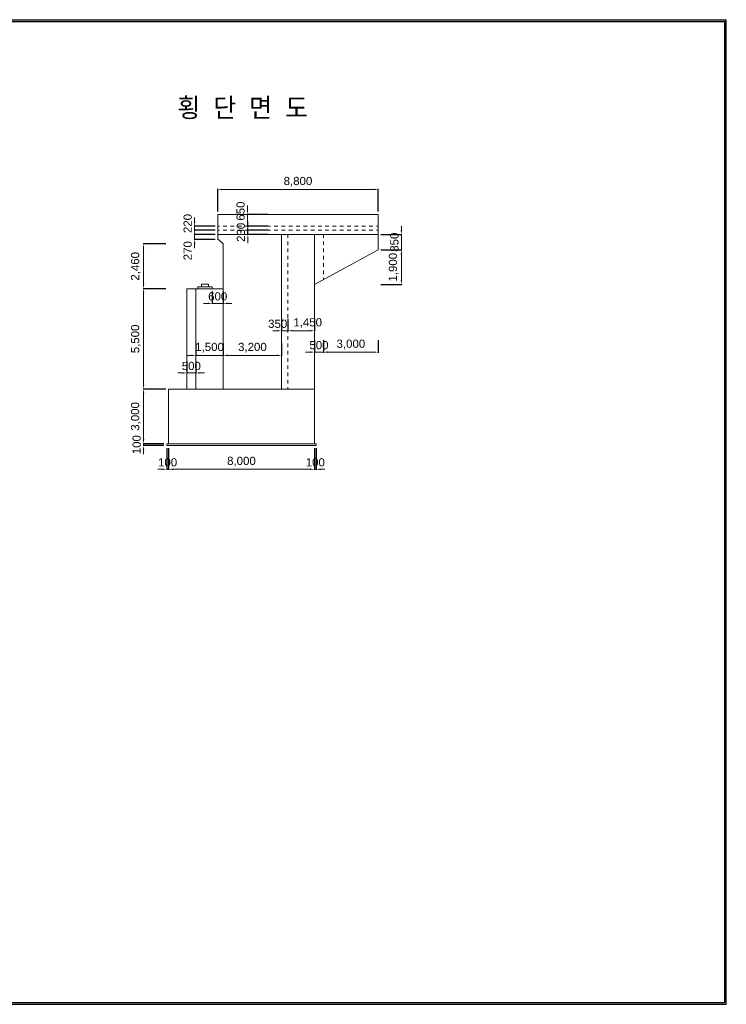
# Model space of a CAD drawing. Header units: metres. Extents: x -5059821 to -4982321, y -15782685 to -15728685.
# Tile 3 of 3: x -5021071 to -4982321, y -15782685 to -15728685. Entities that reach past the tile are written whole.
import ezdxf
from ezdxf.enums import TextEntityAlignment as Align

# ---------------------------------------------------------------- set-up
doc = ezdxf.new("R2010")
doc.units = ezdxf.units.M
doc.header["$MEASUREMENT"] = 0
doc.layers.get('Defpoints').update_dxf_attribs({"lineweight": 0})
for name, color, linetype, lineweight in [('A-DIM01', 1, 'Continuous', 0), ('Concrete', 4, 'Continuous', 0), ('Shoe', 5, 'Continuous', 0), ('Text', 3, 'Continuous', 0)]:
    doc.layers.add(name, color=color, linetype=linetype, lineweight=lineweight)
doc.styles.get("Standard").update_dxf_attribs({"font": 'txt', "height": 5})
doc.styles.add('style2', font='arial.ttf')
doc.styles.add('돋움', font='txt')
doc.dimstyles.new('DIM01', dxfattribs={"dimtxt": 3.5, "dimasz": 0.8, "dimexe": 2, "dimexo": 10, "dimgap": 1.25, "dimtad": 1, "dimdec": 0, "dimzin": 0, "dimtxsty": '돋움', "dimcen": 0.09, "dimclrd": 1, "dimclre": 1, "dimclrt": 256, "dimadec": 0, "dimazin": 0, "dimtfac": 0.072, "dimtdec": 0, "dimtix": 1, "dimtmove": 2, "dimatfit": 3, "dimfxl": 1, "dimtolj": 1, "dimtzin": 0, "dimlwd": -1, "dimarcsym": 0})

# ---------------------------------------------------------------- blocks, each defined once
blk = doc.blocks.new('*D121')
at = {"layer": 'A-DIM01', "color": 1}
for p, q in [((-5000141, -15740222), (-5000141, -15739982)), ((-5000141, -15741312), (-5000141, -15740462)), ((-5000141, -15741552), (-5000141, -15741792))]:
    blk.add_line(p, q, dxfattribs=at)
at = {"layer": 'A-DIM01', "color": 1, "lineweight": -2}
for p, q in [((-5001260, -15740462), (-5000111, -15740462)), ((-5001260, -15741312), (-5000111, -15741312))]:
    blk.add_line(p, q, dxfattribs=at)
at = {"layer": 'A-DIM01', "color": 1}
for points in [[(-5000181, -15740222), (-5000101, -15740222), (-5000141, -15740462)], [(-5000181, -15741552), (-5000101, -15741552), (-5000141, -15741312)]]:
    blk.add_solid(points, dxfattribs=at)
at = {"layer": 'Defpoints', "color": 0}
for p in [(-5001410, -15740462), (-5000141, -15740462), (-5001410, -15741312)]:
    blk.add_point(p, dxfattribs=at)
at = {"layer": 'A-DIM01', "color": 7, "insert": (-5000521, -15740887), "char_height": 450, "attachment_point": 5, "rotation": 90, "style": 'style2'}
blk.add_mtext('\\A1;850', dxfattribs=at)
blk = doc.blocks.new('*D123')
at = {"layer": 'A-DIM01', "color": 1, "lineweight": -2}
for p, q in [((-5001260, -15741312), (-5000111, -15741312)), ((-5001260, -15743212), (-5000111, -15743212))]:
    blk.add_line(p, q, dxfattribs=at)
at = {"layer": 'A-DIM01', "color": 1}
blk.add_line((-5000141, -15742972), (-5000141, -15741552), dxfattribs=at)
for points in [[(-5000181, -15741552), (-5000101, -15741552), (-5000141, -15741312)], [(-5000181, -15742972), (-5000101, -15742972), (-5000141, -15743212)]]:
    blk.add_solid(points, dxfattribs=at)
at = {"layer": 'Defpoints', "color": 0}
for p in [(-5001410, -15741312), (-5000141, -15741312), (-5001410, -15743212)]:
    blk.add_point(p, dxfattribs=at)
at = {"layer": 'A-DIM01', "color": 7, "insert": (-5000562, -15742262), "char_height": 450, "attachment_point": 5, "rotation": 90, "style": 'style2'}
blk.add_mtext('\\A1;1,900', dxfattribs=at)
blk = doc.blocks.new('*D125')
at = {"layer": 'A-DIM01', "color": 1, "lineweight": -2}
for p, q in [((-5013010, -15752192), (-5013010, -15753372)), ((-5012910, -15752192), (-5012910, -15753372))]:
    blk.add_line(p, q, dxfattribs=at)
at = {"layer": 'A-DIM01', "color": 1}
for p, q in [((-5013250, -15753342), (-5013490, -15753342)), ((-5013010, -15753342), (-5012910, -15753342)), ((-5012670, -15753342), (-5012430, -15753342))]:
    blk.add_line(p, q, dxfattribs=at)
for points in [[(-5013250, -15753302), (-5013250, -15753382), (-5013010, -15753342)], [(-5012670, -15753302), (-5012670, -15753382), (-5012910, -15753342)]]:
    blk.add_solid(points, dxfattribs=at)
at = {"layer": 'Defpoints', "color": 0}
for p in [(-5013010, -15752042), (-5012910, -15752042), (-5012910, -15753342)]:
    blk.add_point(p, dxfattribs=at)
at = {"layer": 'A-DIM01', "color": 7, "insert": (-5012960, -15752963), "char_height": 450, "attachment_point": 5, "style": 'style2'}
blk.add_mtext('\\A1;100', dxfattribs=at)
blk = doc.blocks.new('*D127')
at = {"layer": 'A-DIM01', "color": 1, "lineweight": -2}
for p, q in [((-5004910, -15752192), (-5004910, -15753372)), ((-5004810, -15752192), (-5004810, -15753372))]:
    blk.add_line(p, q, dxfattribs=at)
at = {"layer": 'A-DIM01', "color": 1}
for p, q in [((-5005150, -15753342), (-5005390, -15753342)), ((-5004910, -15753342), (-5004810, -15753342)), ((-5004570, -15753342), (-5004330, -15753342))]:
    blk.add_line(p, q, dxfattribs=at)
for points in [[(-5005150, -15753302), (-5005150, -15753382), (-5004910, -15753342)], [(-5004570, -15753302), (-5004570, -15753382), (-5004810, -15753342)]]:
    blk.add_solid(points, dxfattribs=at)
at = {"layer": 'Defpoints', "color": 0}
for p in [(-5004910, -15752042), (-5004810, -15752042), (-5004810, -15753342)]:
    blk.add_point(p, dxfattribs=at)
at = {"layer": 'A-DIM01', "color": 7, "insert": (-5004860, -15752963), "char_height": 450, "attachment_point": 5, "style": 'style2'}
blk.add_mtext('\\A1;100', dxfattribs=at)
blk = doc.blocks.new('*D129')
at = {"layer": 'A-DIM01', "color": 1, "lineweight": -2}
for p, q in [((-5012910, -15752192), (-5012910, -15753372)), ((-5004910, -15752192), (-5004910, -15753372))]:
    blk.add_line(p, q, dxfattribs=at)
at = {"layer": 'A-DIM01', "color": 1}
blk.add_line((-5012670, -15753342), (-5005150, -15753342), dxfattribs=at)
for points in [[(-5012670, -15753302), (-5012670, -15753382), (-5012910, -15753342)], [(-5005150, -15753302), (-5005150, -15753382), (-5004910, -15753342)]]:
    blk.add_solid(points, dxfattribs=at)
at = {"layer": 'Defpoints', "color": 0}
for p in [(-5012910, -15752042), (-5004910, -15752042), (-5004910, -15753342)]:
    blk.add_point(p, dxfattribs=at)
at = {"layer": 'A-DIM01', "color": 7, "insert": (-5008910, -15752922), "char_height": 450, "attachment_point": 5, "style": 'style2'}
blk.add_mtext('\\A1;8,000', dxfattribs=at)
blk = doc.blocks.new('*D131')
at = {"layer": 'A-DIM01', "color": 1}
for p, q in [((-5014278, -15751702), (-5014278, -15751462)), ((-5014278, -15751942), (-5014278, -15752042)), ((-5014278, -15752282), (-5014278, -15752522))]:
    blk.add_line(p, q, dxfattribs=at)
at = {"layer": 'A-DIM01', "color": 1, "lineweight": -2}
for p, q in [((-5013160, -15751942), (-5014308, -15751942)), ((-5013160, -15752042), (-5014308, -15752042))]:
    blk.add_line(p, q, dxfattribs=at)
at = {"layer": 'A-DIM01', "color": 1}
for points in [[(-5014318, -15751702), (-5014238, -15751702), (-5014278, -15751942)], [(-5014318, -15752282), (-5014238, -15752282), (-5014278, -15752042)]]:
    blk.add_solid(points, dxfattribs=at)
at = {"layer": 'Defpoints', "color": 0}
for p in [(-5014278, -15752042), (-5013010, -15751942), (-5013010, -15752042)]:
    blk.add_point(p, dxfattribs=at)
at = {"layer": 'A-DIM01', "color": 7, "insert": (-5014658, -15751992), "char_height": 450, "attachment_point": 5, "rotation": 90, "style": 'style2'}
blk.add_mtext('\\A1;100', dxfattribs=at)
blk = doc.blocks.new('*D133')
at = {"layer": 'A-DIM01', "color": 1, "lineweight": -2}
for p, q in [((-5013060, -15748942), (-5014308, -15748942)), ((-5013160, -15751942), (-5014308, -15751942))]:
    blk.add_line(p, q, dxfattribs=at)
at = {"layer": 'A-DIM01', "color": 1}
blk.add_line((-5014278, -15749182), (-5014278, -15751702), dxfattribs=at)
for points in [[(-5014318, -15749182), (-5014238, -15749182), (-5014278, -15748942)], [(-5014318, -15751702), (-5014238, -15751702), (-5014278, -15751942)]]:
    blk.add_solid(points, dxfattribs=at)
at = {"layer": 'Defpoints', "color": 0}
for p in [(-5012910, -15748942), (-5014278, -15751942), (-5013010, -15751942)]:
    blk.add_point(p, dxfattribs=at)
at = {"layer": 'A-DIM01', "color": 7, "insert": (-5014699, -15750442), "char_height": 450, "attachment_point": 5, "rotation": 90, "style": 'style2'}
blk.add_mtext('\\A1;3,000', dxfattribs=at)
blk = doc.blocks.new('*D135')
at = {"layer": 'A-DIM01', "color": 1, "lineweight": -2}
for p, q in [((-5013060, -15743442), (-5014308, -15743442)), ((-5013060, -15748942), (-5014308, -15748942))]:
    blk.add_line(p, q, dxfattribs=at)
at = {"layer": 'A-DIM01', "color": 1}
blk.add_line((-5014278, -15743682), (-5014278, -15748702), dxfattribs=at)
for points in [[(-5014318, -15743682), (-5014238, -15743682), (-5014278, -15743442)], [(-5014318, -15748702), (-5014238, -15748702), (-5014278, -15748942)]]:
    blk.add_solid(points, dxfattribs=at)
at = {"layer": 'Defpoints', "color": 0}
for p in [(-5012910, -15743442), (-5014278, -15748942), (-5012910, -15748942)]:
    blk.add_point(p, dxfattribs=at)
at = {"layer": 'A-DIM01', "color": 7, "insert": (-5014699, -15746192), "char_height": 450, "attachment_point": 5, "rotation": 90, "style": 'style2'}
blk.add_mtext('\\A1;5,500', dxfattribs=at)
blk = doc.blocks.new('*D137')
at = {"layer": 'A-DIM01', "color": 1, "lineweight": -2}
for p, q in [((-5013060, -15740982), (-5014308, -15740982)), ((-5013060, -15743442), (-5014308, -15743442))]:
    blk.add_line(p, q, dxfattribs=at)
at = {"layer": 'A-DIM01', "color": 1}
blk.add_line((-5014278, -15741222), (-5014278, -15743202), dxfattribs=at)
for points in [[(-5014318, -15741222), (-5014238, -15741222), (-5014278, -15740982)], [(-5014318, -15743202), (-5014238, -15743202), (-5014278, -15743442)]]:
    blk.add_solid(points, dxfattribs=at)
at = {"layer": 'Defpoints', "color": 0}
for p in [(-5012910, -15740982), (-5014278, -15743442), (-5012910, -15743442)]:
    blk.add_point(p, dxfattribs=at)
at = {"layer": 'A-DIM01', "color": 7, "insert": (-5014699, -15742212), "char_height": 450, "attachment_point": 5, "rotation": 90, "style": 'style2'}
blk.add_mtext('\\A1;2,460', dxfattribs=at)
blk = doc.blocks.new('*D139')
at = {"layer": 'A-DIM01', "color": 1}
for p, q in [((-5011478, -15740222), (-5011478, -15739982)), ((-5011478, -15740462), (-5011478, -15740732)), ((-5011478, -15740972), (-5011478, -15741212))]:
    blk.add_line(p, q, dxfattribs=at)
at = {"layer": 'A-DIM01', "color": 1, "lineweight": -2}
for p, q in [((-5010360, -15740462), (-5011508, -15740462)), ((-5010360, -15740732), (-5011508, -15740732))]:
    blk.add_line(p, q, dxfattribs=at)
at = {"layer": 'A-DIM01', "color": 1}
for points in [[(-5011518, -15740222), (-5011438, -15740222), (-5011478, -15740462)], [(-5011518, -15740972), (-5011438, -15740972), (-5011478, -15740732)]]:
    blk.add_solid(points, dxfattribs=at)
at = {"layer": 'Defpoints', "color": 0}
for p in [(-5011478, -15740732), (-5010210, -15740462), (-5010210, -15740732)]:
    blk.add_point(p, dxfattribs=at)
at = {"layer": 'A-DIM01', "color": 7, "insert": (-5011858, -15741354), "char_height": 450, "attachment_point": 5, "rotation": 90, "style": 'style2'}
blk.add_mtext('\\A1;270', dxfattribs=at)
blk = doc.blocks.new('*D141')
at = {"layer": 'A-DIM01', "color": 1}
for p, q in [((-5008559, -15739992), (-5008559, -15739752)), ((-5008559, -15740232), (-5008559, -15740462)), ((-5008559, -15740702), (-5008559, -15740942))]:
    blk.add_line(p, q, dxfattribs=at)
at = {"layer": 'A-DIM01', "color": 1, "lineweight": -2}
for p, q in [((-5007441, -15740232), (-5008589, -15740232)), ((-5007441, -15740462), (-5008589, -15740462))]:
    blk.add_line(p, q, dxfattribs=at)
at = {"layer": 'A-DIM01', "color": 1}
for points in [[(-5008599, -15739992), (-5008519, -15739992), (-5008559, -15740232)], [(-5008599, -15740702), (-5008519, -15740702), (-5008559, -15740462)]]:
    blk.add_solid(points, dxfattribs=at)
at = {"layer": 'Defpoints', "color": 0}
for p in [(-5007291, -15740232), (-5008559, -15740462), (-5007291, -15740462)]:
    blk.add_point(p, dxfattribs=at)
at = {"layer": 'A-DIM01', "color": 7, "insert": (-5008939, -15740347), "char_height": 450, "attachment_point": 5, "rotation": 90, "style": 'style2'}
blk.add_mtext('\\A1;230', dxfattribs=at)
blk = doc.blocks.new('*D143')
at = {"layer": 'A-DIM01', "color": 1}
for p, q in [((-5011478, -15739772), (-5011478, -15739532)), ((-5011478, -15740012), (-5011478, -15740232)), ((-5011478, -15740472), (-5011478, -15740712))]:
    blk.add_line(p, q, dxfattribs=at)
at = {"layer": 'A-DIM01', "color": 1, "lineweight": -2}
for p, q in [((-5010360, -15740012), (-5011508, -15740012)), ((-5010360, -15740232), (-5011508, -15740232))]:
    blk.add_line(p, q, dxfattribs=at)
at = {"layer": 'A-DIM01', "color": 1}
for points in [[(-5011518, -15739772), (-5011438, -15739772), (-5011478, -15740012)], [(-5011518, -15740472), (-5011438, -15740472), (-5011478, -15740232)]]:
    blk.add_solid(points, dxfattribs=at)
at = {"layer": 'Defpoints', "color": 0}
for p in [(-5011478, -15740232), (-5010210, -15740012), (-5010210, -15740232)]:
    blk.add_point(p, dxfattribs=at)
at = {"layer": 'A-DIM01', "color": 7, "insert": (-5011858, -15739863), "char_height": 450, "attachment_point": 5, "rotation": 90, "style": 'style2'}
blk.add_mtext('\\A1;220', dxfattribs=at)
blk = doc.blocks.new('*D145')
at = {"layer": 'A-DIM01', "color": 1, "lineweight": -2}
for p, q in [((-5007460, -15739362), (-5008608, -15739362)), ((-5007460, -15740012), (-5008608, -15740012))]:
    blk.add_line(p, q, dxfattribs=at)
at = {"layer": 'A-DIM01', "color": 1}
for p, q in [((-5008578, -15739122), (-5008578, -15738882)), ((-5008578, -15739362), (-5008578, -15740012)), ((-5008578, -15740252), (-5008578, -15740492))]:
    blk.add_line(p, q, dxfattribs=at)
for points in [[(-5008618, -15739122), (-5008538, -15739122), (-5008578, -15739362)], [(-5008618, -15740252), (-5008538, -15740252), (-5008578, -15740012)]]:
    blk.add_solid(points, dxfattribs=at)
at = {"layer": 'Defpoints', "color": 0}
for p in [(-5007310, -15739362), (-5008578, -15740012), (-5007310, -15740012)]:
    blk.add_point(p, dxfattribs=at)
at = {"layer": 'A-DIM01', "color": 7, "insert": (-5008958, -15739182), "char_height": 450, "attachment_point": 5, "rotation": 90, "style": 'style2'}
blk.add_mtext('\\A1;650', dxfattribs=at)
blk = doc.blocks.new('*D147')
at = {"layer": 'A-DIM01', "color": 1, "lineweight": -2}
for p, q in [((-5011910, -15747408), (-5011910, -15748088)), ((-5011410, -15747407), (-5011410, -15748088))]:
    blk.add_line(p, q, dxfattribs=at)
at = {"layer": 'A-DIM01', "color": 1}
for p, q in [((-5012150, -15748058), (-5012390, -15748058)), ((-5011910, -15748058), (-5011410, -15748058)), ((-5011170, -15748058), (-5010930, -15748058))]:
    blk.add_line(p, q, dxfattribs=at)
for points in [[(-5012150, -15748018), (-5012150, -15748098), (-5011910, -15748058)], [(-5011170, -15748018), (-5011170, -15748098), (-5011410, -15748058)]]:
    blk.add_solid(points, dxfattribs=at)
at = {"layer": 'Defpoints', "color": 0}
for p in [(-5011910, -15747258), (-5011410, -15747257), (-5011410, -15748058)]:
    blk.add_point(p, dxfattribs=at)
at = {"layer": 'A-DIM01', "color": 7, "insert": (-5011660, -15747678), "char_height": 450, "attachment_point": 5, "style": 'style2'}
blk.add_mtext('\\A1;500', dxfattribs=at)
blk = doc.blocks.new('*D149')
at = {"layer": 'A-DIM01', "color": 1, "lineweight": -2}
for p, q in [((-5011410, -15746444), (-5011410, -15747124)), ((-5009910, -15746444), (-5009910, -15747124))]:
    blk.add_line(p, q, dxfattribs=at)
at = {"layer": 'A-DIM01', "color": 1}
for p, q in [((-5011650, -15747094), (-5011890, -15747094)), ((-5011410, -15747094), (-5009910, -15747094)), ((-5009670, -15747094), (-5009430, -15747094))]:
    blk.add_line(p, q, dxfattribs=at)
for points in [[(-5011650, -15747054), (-5011650, -15747134), (-5011410, -15747094)], [(-5009670, -15747054), (-5009670, -15747134), (-5009910, -15747094)]]:
    blk.add_solid(points, dxfattribs=at)
at = {"layer": 'Defpoints', "color": 0}
for p in [(-5011410, -15746294), (-5009910, -15746294), (-5009910, -15747094)]:
    blk.add_point(p, dxfattribs=at)
at = {"layer": 'A-DIM01', "color": 7, "insert": (-5010660, -15746674), "char_height": 450, "attachment_point": 5, "style": 'style2'}
blk.add_mtext('\\A1;1,500', dxfattribs=at)
blk = doc.blocks.new('*D151')
at = {"layer": 'A-DIM01', "color": 1, "lineweight": -2}
for p, q in [((-5009910, -15746444), (-5009910, -15747124)), ((-5006710, -15746443), (-5006710, -15747124))]:
    blk.add_line(p, q, dxfattribs=at)
at = {"layer": 'A-DIM01', "color": 1}
blk.add_line((-5009670, -15747094), (-5006950, -15747094), dxfattribs=at)
for points in [[(-5009670, -15747054), (-5009670, -15747134), (-5009910, -15747094)], [(-5006950, -15747054), (-5006950, -15747134), (-5006710, -15747094)]]:
    blk.add_solid(points, dxfattribs=at)
at = {"layer": 'Defpoints', "color": 0}
for p in [(-5009910, -15746294), (-5006710, -15746293), (-5006710, -15747094)]:
    blk.add_point(p, dxfattribs=at)
at = {"layer": 'A-DIM01', "color": 7, "insert": (-5008310, -15746673), "char_height": 450, "attachment_point": 5, "style": 'style2'}
blk.add_mtext('\\A1;3,200', dxfattribs=at)
blk = doc.blocks.new('*D153')
at = {"layer": 'A-DIM01', "color": 1, "lineweight": -2}
for p, q in [((-5010510, -15743592), (-5010510, -15744272)), ((-5009910, -15743592), (-5009910, -15744272))]:
    blk.add_line(p, q, dxfattribs=at)
at = {"layer": 'A-DIM01', "color": 1}
for p, q in [((-5010750, -15744242), (-5010990, -15744242)), ((-5010510, -15744242), (-5009910, -15744242)), ((-5009670, -15744242), (-5009430, -15744242))]:
    blk.add_line(p, q, dxfattribs=at)
for points in [[(-5010750, -15744202), (-5010750, -15744282), (-5010510, -15744242)], [(-5009670, -15744202), (-5009670, -15744282), (-5009910, -15744242)]]:
    blk.add_solid(points, dxfattribs=at)
at = {"layer": 'Defpoints', "color": 0}
for p in [(-5010510, -15743442), (-5009910, -15743442), (-5009910, -15744242)]:
    blk.add_point(p, dxfattribs=at)
at = {"layer": 'A-DIM01', "color": 7, "insert": (-5010210, -15743862), "char_height": 450, "attachment_point": 5, "style": 'style2'}
blk.add_mtext('\\A1;600', dxfattribs=at)
blk = doc.blocks.new('*D155')
at = {"layer": 'A-DIM01', "color": 1, "lineweight": -2}
for p, q in [((-5004910, -15746268), (-5004910, -15746948)), ((-5004410, -15746268), (-5004410, -15746948))]:
    blk.add_line(p, q, dxfattribs=at)
at = {"layer": 'A-DIM01', "color": 1}
for p, q in [((-5005150, -15746918), (-5005390, -15746918)), ((-5004910, -15746918), (-5004410, -15746918)), ((-5004170, -15746918), (-5003930, -15746918))]:
    blk.add_line(p, q, dxfattribs=at)
for points in [[(-5005150, -15746878), (-5005150, -15746958), (-5004910, -15746918)], [(-5004170, -15746878), (-5004170, -15746958), (-5004410, -15746918)]]:
    blk.add_solid(points, dxfattribs=at)
at = {"layer": 'Defpoints', "color": 0}
for p in [(-5004910, -15746118), (-5004410, -15746118), (-5004410, -15746918)]:
    blk.add_point(p, dxfattribs=at)
at = {"layer": 'A-DIM01', "color": 7, "insert": (-5004660, -15746538), "char_height": 450, "attachment_point": 5, "style": 'style2'}
blk.add_mtext('\\A1;500', dxfattribs=at)
blk = doc.blocks.new('*D157')
at = {"layer": 'A-DIM01', "color": 1, "lineweight": -2}
for p, q in [((-5004410, -15746268), (-5004410, -15746948)), ((-5001410, -15746268), (-5001410, -15746948))]:
    blk.add_line(p, q, dxfattribs=at)
at = {"layer": 'A-DIM01', "color": 1}
blk.add_line((-5004170, -15746918), (-5001650, -15746918), dxfattribs=at)
for points in [[(-5004170, -15746878), (-5004170, -15746958), (-5004410, -15746918)], [(-5001650, -15746878), (-5001650, -15746958), (-5001410, -15746918)]]:
    blk.add_solid(points, dxfattribs=at)
at = {"layer": 'Defpoints', "color": 0}
for p in [(-5004410, -15746118), (-5001410, -15746118), (-5001410, -15746918)]:
    blk.add_point(p, dxfattribs=at)
at = {"layer": 'A-DIM01', "color": 7, "insert": (-5002910, -15746497), "char_height": 450, "attachment_point": 5, "style": 'style2'}
blk.add_mtext('\\A1;3,000', dxfattribs=at)
blk = doc.blocks.new('*D159')
at = {"layer": 'A-DIM01', "color": 1, "lineweight": -2}
for p, q in [((-5006710, -15745094), (-5006710, -15745774)), ((-5006360, -15745094), (-5006360, -15745774))]:
    blk.add_line(p, q, dxfattribs=at)
at = {"layer": 'A-DIM01', "color": 1}
for p, q in [((-5006950, -15745744), (-5007190, -15745744)), ((-5006710, -15745744), (-5006360, -15745744)), ((-5006120, -15745744), (-5005880, -15745744))]:
    blk.add_line(p, q, dxfattribs=at)
for points in [[(-5006950, -15745704), (-5006950, -15745784), (-5006710, -15745744)], [(-5006120, -15745704), (-5006120, -15745784), (-5006360, -15745744)]]:
    blk.add_solid(points, dxfattribs=at)
at = {"layer": 'Defpoints', "color": 0}
for p in [(-5006710, -15744944), (-5006360, -15744944), (-5006360, -15745744)]:
    blk.add_point(p, dxfattribs=at)
at = {"layer": 'A-DIM01', "color": 7, "insert": (-5006924, -15745364), "char_height": 450, "attachment_point": 5, "style": 'style2'}
blk.add_mtext('\\A1;350', dxfattribs=at)
blk = doc.blocks.new('*D161')
at = {"layer": 'A-DIM01', "color": 1, "lineweight": -2}
for p, q in [((-5006360, -15745094), (-5006360, -15745774)), ((-5004910, -15745094), (-5004910, -15745774))]:
    blk.add_line(p, q, dxfattribs=at)
at = {"layer": 'A-DIM01', "color": 1}
blk.add_line((-5006120, -15745744), (-5005150, -15745744), dxfattribs=at)
for points in [[(-5006120, -15745704), (-5006120, -15745784), (-5006360, -15745744)], [(-5005150, -15745704), (-5005150, -15745784), (-5004910, -15745744)]]:
    blk.add_solid(points, dxfattribs=at)
at = {"layer": 'Defpoints', "color": 0}
for p in [(-5006360, -15744944), (-5004910, -15744944), (-5004910, -15745744)]:
    blk.add_point(p, dxfattribs=at)
at = {"layer": 'A-DIM01', "color": 7, "insert": (-5005279, -15745324), "char_height": 450, "attachment_point": 5, "style": 'style2'}
blk.add_mtext('\\A1;1,450', dxfattribs=at)
blk = doc.blocks.new('*D163')
at = {"layer": 'A-DIM01', "color": 1, "lineweight": -2}
for p, q in [((-5010210, -15739212), (-5010210, -15737964)), ((-5001410, -15739212), (-5001410, -15737964))]:
    blk.add_line(p, q, dxfattribs=at)
at = {"layer": 'A-DIM01', "color": 1}
blk.add_line((-5001650, -15737994), (-5009970, -15737994), dxfattribs=at)
for points in [[(-5009970, -15737954), (-5009970, -15738034), (-5010210, -15737994)], [(-5001650, -15737954), (-5001650, -15738034), (-5001410, -15737994)]]:
    blk.add_solid(points, dxfattribs=at)
at = {"layer": 'Defpoints', "color": 0}
for p in [(-5010210, -15737994), (-5010210, -15739362), (-5001410, -15739362)]:
    blk.add_point(p, dxfattribs=at)
at = {"layer": 'A-DIM01', "color": 7, "insert": (-5005810, -15737573), "char_height": 450, "attachment_point": 5, "style": 'style2'}
blk.add_mtext('\\A1;8,800', dxfattribs=at)

msp = doc.modelspace()

# ---------------------------------------------------------------- linework, layer by layer
for p, q in [((-5059820.9, -15728685), (-4982320.9, -15728685)), ((-5059720.9, -15728785), (-4982420.9, -15728785)), ((-4982420.9, -15728785), (-4982420.9, -15782585)), ((-4982320.9, -15782685), (-4982320.9, -15728685)), ((-5059820.9, -15782685), (-4982320.9, -15782685)), ((-5059720.9, -15782585), (-4982420.9, -15782585))]:
    msp.add_line(p, q)
at = {"layer": 'Concrete'}
for p, q in [((-5010209.9, -15740462.1), (-5010209.9, -15739362.1)), ((-5010209.9, -15739362.1), (-5001409.9, -15739362.1)), ((-5001409.9, -15739362.1), (-5001409.9, -15740462.1)), ((-5010109.9, -15740012.1), (-5010209.9, -15740012.1)), ((-5010109.9, -15740232.1), (-5010209.9, -15740232.1)), ((-5009709.9, -15740012.1), (-5009909.9, -15740012.1)), ((-5009709.9, -15740232.1), (-5009909.9, -15740232.1)), ((-5009309.9, -15740012.1), (-5009509.9, -15740012.1)), ((-5009309.9, -15740232.1), (-5009509.9, -15740232.1)), ((-5008909.9, -15740012.1), (-5009109.9, -15740012.1)), ((-5008909.9, -15740232.1), (-5009109.9, -15740232.1)), ((-5008509.9, -15740012.1), (-5008709.9, -15740012.1)), ((-5008509.9, -15740232.1), (-5008709.9, -15740232.1)), ((-5008109.9, -15740012.1), (-5008309.9, -15740012.1)), ((-5008109.9, -15740232.1), (-5008309.9, -15740232.1)), ((-5007709.9, -15740012.1), (-5007909.9, -15740012.1)), ((-5007709.9, -15740232.1), (-5007909.9, -15740232.1)), ((-5007309.9, -15740012.1), (-5007509.9, -15740012.1)), ((-5007309.9, -15740232.1), (-5007509.9, -15740232.1)), ((-5006909.9, -15740012.1), (-5007109.9, -15740012.1)), ((-5006909.9, -15740232.1), (-5007109.9, -15740232.1)), ((-5006509.9, -15740012.1), (-5006709.9, -15740012.1)), ((-5006509.9, -15740232.1), (-5006709.9, -15740232.1)), ((-5006109.9, -15740012.1), (-5006309.9, -15740012.1)), ((-5006109.9, -15740232.1), (-5006309.9, -15740232.1)), ((-5005709.9, -15740012.1), (-5005909.9, -15740012.1)), ((-5005709.9, -15740232.1), (-5005909.9, -15740232.1)), ((-5005309.9, -15740012.1), (-5005509.9, -15740012.1)), ((-5005309.9, -15740232.1), (-5005509.9, -15740232.1)), ((-5004909.9, -15740012.1), (-5005109.9, -15740012.1)), ((-5004909.9, -15740232.1), (-5005109.9, -15740232.1)), ((-5004509.9, -15740012.1), (-5004709.9, -15740012.1)), ((-5004509.9, -15740232.1), (-5004709.9, -15740232.1)), ((-5004109.9, -15740012.1), (-5004309.9, -15740012.1)), ((-5004109.9, -15740232.1), (-5004309.9, -15740232.1)), ((-5003709.9, -15740012.1), (-5003909.9, -15740012.1)), ((-5003709.9, -15740232.1), (-5003909.9, -15740232.1)), ((-5003309.9, -15740012.1), (-5003509.9, -15740012.1)), ((-5003309.9, -15740232.1), (-5003509.9, -15740232.1)), ((-5002909.9, -15740012.1), (-5003109.9, -15740012.1)), ((-5002909.9, -15740232.1), (-5003109.9, -15740232.1)), ((-5002509.9, -15740012.1), (-5002709.9, -15740012.1)), ((-5002509.9, -15740232.1), (-5002709.9, -15740232.1)), ((-5002109.9, -15740012.1), (-5002309.9, -15740012.1)), ((-5002109.9, -15740232.1), (-5002309.9, -15740232.1)), ((-5001709.9, -15740012.1), (-5001909.9, -15740012.1)), ((-5001709.9, -15740232.1), (-5001909.9, -15740232.1)), ((-5001409.9, -15740012.1), (-5001509.9, -15740012.1)), ((-5001409.9, -15740232.1), (-5001509.9, -15740232.1)), ((-5010209.9, -15740732.1), (-5010209.9, -15740462.1)), ((-5006709.9, -15740462.1), (-5010209.9, -15740462.1)), ((-5010159.9, -15740732.1), (-5010209.9, -15740732.1)), ((-5009909.9, -15740982.1), (-5010159.9, -15740732.1)), ((-5009909.9, -15743442.1), (-5009909.9, -15740982.1)), ((-5006709.9, -15748942.1), (-5006709.9, -15740462.1)), ((-5006709.9, -15740462.1), (-5001409.9, -15740462.1)), ((-5006359.9, -15740642.1), (-5006359.9, -15740462.1)), ((-5006359.9, -15741042.1), (-5006359.9, -15740842.1)), ((-5004909.9, -15751942.1), (-5004909.9, -15740462.1)), ((-5004409.9, -15740640.7), (-5004409.9, -15740462.1)), ((-5004409.9, -15741040.7), (-5004409.9, -15740840.7)), ((-5001409.9, -15741312.1), (-5001409.9, -15740462.1)), ((-5006359.9, -15741442.1), (-5006359.9, -15741242.1)), ((-5004909.9, -15743212.1), (-5001409.9, -15741312.1)), ((-5004409.9, -15741440.7), (-5004409.9, -15741240.7)), ((-5006359.9, -15741842.1), (-5006359.9, -15741642.1)), ((-5006359.9, -15742242.1), (-5006359.9, -15742042.1)), ((-5004409.9, -15741840.7), (-5004409.9, -15741640.7)), ((-5004409.9, -15742240.7), (-5004409.9, -15742040.7)), ((-5006359.9, -15742642.1), (-5006359.9, -15742442.1)), ((-5004409.9, -15742640.7), (-5004409.9, -15742440.7)), ((-5006359.9, -15743042.1), (-5006359.9, -15742842.1)), ((-5004409.9, -15742940.7), (-5004409.9, -15742840.7)), ((-5011909.9, -15743442.1), (-5011909.9, -15748942.1)), ((-5011909.9, -15743442.1), (-5009909.9, -15743442.1)), ((-5011409.9, -15743442.1), (-5011409.9, -15748942.1)), ((-5009909.9, -15743442.1), (-5009909.9, -15748942.1)), ((-5006359.9, -15743442.1), (-5006359.9, -15743242.1)), ((-5006359.9, -15743842.1), (-5006359.9, -15743642.1)), ((-5006359.9, -15743842.1), (-5006359.9, -15743642.1)), ((-5006359.9, -15743842.1), (-5006359.9, -15743642.1)), ((-5006359.9, -15743842.1), (-5006359.9, -15743642.1)), ((-5006359.9, -15744242.1), (-5006359.9, -15744042.1)), ((-5006359.9, -15744242.1), (-5006359.9, -15744042.1)), ((-5006359.9, -15744242.1), (-5006359.9, -15744042.1)), ((-5006359.9, -15744242.1), (-5006359.9, -15744042.1)), ((-5006359.9, -15744642.1), (-5006359.9, -15744442.1)), ((-5006359.9, -15744642.1), (-5006359.9, -15744442.1)), ((-5006359.9, -15744642.1), (-5006359.9, -15744442.1)), ((-5006359.9, -15744642.1), (-5006359.9, -15744442.1)), ((-5006359.9, -15745042.1), (-5006359.9, -15744842.1)), ((-5006359.9, -15745442.1), (-5006359.9, -15745242.1)), ((-5006359.9, -15745842.1), (-5006359.9, -15745642.1)), ((-5006359.9, -15746242.1), (-5006359.9, -15746042.1)), ((-5006359.9, -15746642.1), (-5006359.9, -15746442.1)), ((-5006359.9, -15747042.1), (-5006359.9, -15746842.1)), ((-5006359.9, -15747442.1), (-5006359.9, -15747242.1)), ((-5006359.9, -15747842.1), (-5006359.9, -15747642.1)), ((-5006359.9, -15748242.1), (-5006359.9, -15748042.1)), ((-5006359.9, -15748642.1), (-5006359.9, -15748442.1)), ((-5012909.9, -15751942.1), (-5012909.9, -15748942.1)), ((-5012909.9, -15748942.1), (-5004909.9, -15748942.1)), ((-5006359.9, -15748942.1), (-5006359.9, -15748842.1)), ((-5013009.9, -15751942.1), (-5004809.9, -15751942.1)), ((-5013009.9, -15752042.1), (-5013009.9, -15751942.1)), ((-5004809.9, -15752042.1), (-5013009.9, -15752042.1)), ((-5004809.9, -15751942.1), (-5004809.9, -15752042.1))]:
    msp.add_line(p, q, dxfattribs=at)
at = {"layer": 'Shoe'}
for p, q in [((-5011309.9, -15743442.1), (-5011309.9, -15743342.1)), ((-5011309.9, -15743342.1), (-5010509.9, -15743342.1)), ((-5011109.9, -15743192.1), (-5010709.9, -15743192.1)), ((-5011109.9, -15743192.1), (-5011109.9, -15743342.1)), ((-5010709.9, -15743192.1), (-5010709.9, -15743342.1)), ((-5010509.9, -15743342.1), (-5010509.9, -15743442.1))]:
    msp.add_line(p, q, dxfattribs=at)

# ---------------------------------------------------------------- texts
at = {"layer": 'Text'}
msp.add_text('횡 단 면 도', height=1050, rotation=359.93921, dxfattribs=at).set_placement((-5008844.2, -15734036.8), align=Align.CENTER)

# ---------------------------------------------------------------- dimensions: what is measured, and where the dimension line sits
at = {"layer": 'A-DIM01', "color": 1}
for base, p1, p2, angle, picture, middle in [((-5010209.9, -15737993.7), (-5001409.9, -15739362.1), (-5010209.9, -15739362.1), 180, '*D163', (-5005809.9, -15737573.3)), ((-5008559.3, -15740462.1), (-5007290.9, -15740232.1), (-5007290.9, -15740462.1), 270, '*D141', (-5008939.2, -15740347.1)), ((-5000141.5, -15740462.1), (-5001409.9, -15741312.1), (-5001409.9, -15740462.1), 90, '*D121', (-5000521.2, -15740887.1)), ((-5014278.3, -15743442.1), (-5012909.9, -15740982.1), (-5012909.9, -15743442.1), 270, '*D137', (-5014698.7, -15742212.1)), ((-5000141.5, -15741312.1), (-5001409.9, -15743212.1), (-5001409.9, -15741312.1), 90, '*D123', (-5000561.9, -15742262.1)), ((-5014278.3, -15748942.1), (-5012909.9, -15743442.1), (-5012909.9, -15748942.1), 270, '*D135', (-5014698.7, -15746192.1)), ((-5014278.3, -15751942.1), (-5012909.9, -15748942.1), (-5013009.9, -15751942.1), 270, '*D133', (-5014698.7, -15750442.1)), ((-5014278.3, -15752042.1), (-5013009.9, -15751942.1), (-5013009.9, -15752042.1), 270, '*D131', (-5014658, -15751992.1))]:
    dim = msp.add_linear_dim(base=base, p1=p1, p2=p2, angle=angle, dimstyle='DIM01', override={"dimscale": 30, "dimtxt": 15, "dimasz": 8, "dimexe": 1, "dimexo": 5, "dimgap": 5, "dimdsep": 46, "dimlunit": 6, "dimtxsty": 'style2', "dimclrt": 7}, dxfattribs=at)
    dim.commit()
    dim.dimension.update_dxf_attribs({"geometry": picture, "text_midpoint": middle})
for base, p1, p2, picture, middle in [((-5008578.3, -15740012.1), (-5007309.9, -15739362.1), (-5007309.9, -15740012.1), '*D145', (-5008958, -15739182)), ((-5011478.3, -15740232.1), (-5010209.9, -15740012.1), (-5010209.9, -15740232.1), '*D143', (-5011858, -15739863.2)), ((-5011478.3, -15740732.1), (-5010209.9, -15740462.1), (-5010209.9, -15740732.1), '*D139', (-5011858, -15741354.4))]:
    dim = msp.add_linear_dim(base=base, p1=p1, p2=p2, angle=270, dimstyle='DIM01', override={"dimscale": 30, "dimtxt": 15, "dimasz": 8, "dimexe": 1, "dimexo": 5, "dimgap": 5, "dimdsep": 46, "dimlunit": 6, "dimtxsty": 'style2', "dimclrt": 7}, dxfattribs=at)
    dim.commit()
    dim.dimension.update_dxf_attribs({"geometry": picture, "text_midpoint": middle, "dimtype": 160})
for base, p1, p2, picture, middle in [((-5009909.9, -15744242.2), (-5010509.9, -15743442.1), (-5009909.9, -15743442.1), '*D153', (-5010209.9, -15743862.5)), ((-5009909.9, -15747094.3), (-5011409.9, -15746294.2), (-5009909.9, -15746293.7), '*D149', (-5010659.9, -15746673.9)), ((-5006709.9, -15747093.8), (-5009909.9, -15746293.7), (-5006709.9, -15746293.2), '*D151', (-5008309.9, -15746673.4)), ((-5004409.9, -15746917.8), (-5004909.9, -15746117.6), (-5004409.9, -15746117.6), '*D155', (-5004659.9, -15746538)), ((-5001409.9, -15746917.8), (-5004409.9, -15746117.6), (-5001409.9, -15746117.6), '*D157', (-5002909.9, -15746497.3)), ((-5011409.9, -15748058.1), (-5011909.9, -15747257.9), (-5011409.9, -15747257.4), '*D147', (-5011659.9, -15747678.3)), ((-5012909.9, -15753342.4), (-5013009.9, -15752042.1), (-5012909.9, -15752042.1), '*D125', (-5012959.9, -15752962.6)), ((-5004909.9, -15753342.4), (-5012909.9, -15752042.1), (-5004909.9, -15752042.1), '*D129', (-5008909.9, -15752921.9)), ((-5004809.9, -15753342.4), (-5004909.9, -15752042.1), (-5004809.9, -15752042.1), '*D127', (-5004859.9, -15752962.6))]:
    dim = msp.add_linear_dim(base=base, p1=p1, p2=p2, dimstyle='DIM01', override={"dimscale": 30, "dimtxt": 15, "dimasz": 8, "dimexe": 1, "dimexo": 5, "dimgap": 5, "dimdsep": 46, "dimlunit": 6, "dimtxsty": 'style2', "dimclrt": 7}, dxfattribs=at)
    dim.commit()
    dim.dimension.update_dxf_attribs({"geometry": picture, "text_midpoint": middle})
for base, p1, p2, picture, middle in [((-5006359.9, -15745744.3), (-5006709.9, -15744944.1), (-5006359.9, -15744944.1), '*D159', (-5006924.3, -15745364.4)), ((-5004909.9, -15745744.3), (-5006359.9, -15744944.1), (-5004909.9, -15744944.1), '*D161', (-5005278.9, -15745323.8))]:
    dim = msp.add_linear_dim(base=base, p1=p1, p2=p2, dimstyle='DIM01', override={"dimscale": 30, "dimtxt": 15, "dimasz": 8, "dimexe": 1, "dimexo": 5, "dimgap": 5, "dimdsep": 46, "dimlunit": 6, "dimtxsty": 'style2', "dimclrt": 7}, dxfattribs=at)
    dim.commit()
    dim.dimension.update_dxf_attribs({"geometry": picture, "text_midpoint": middle, "dimtype": 160})

doc.saveas('drawing.dxf')
